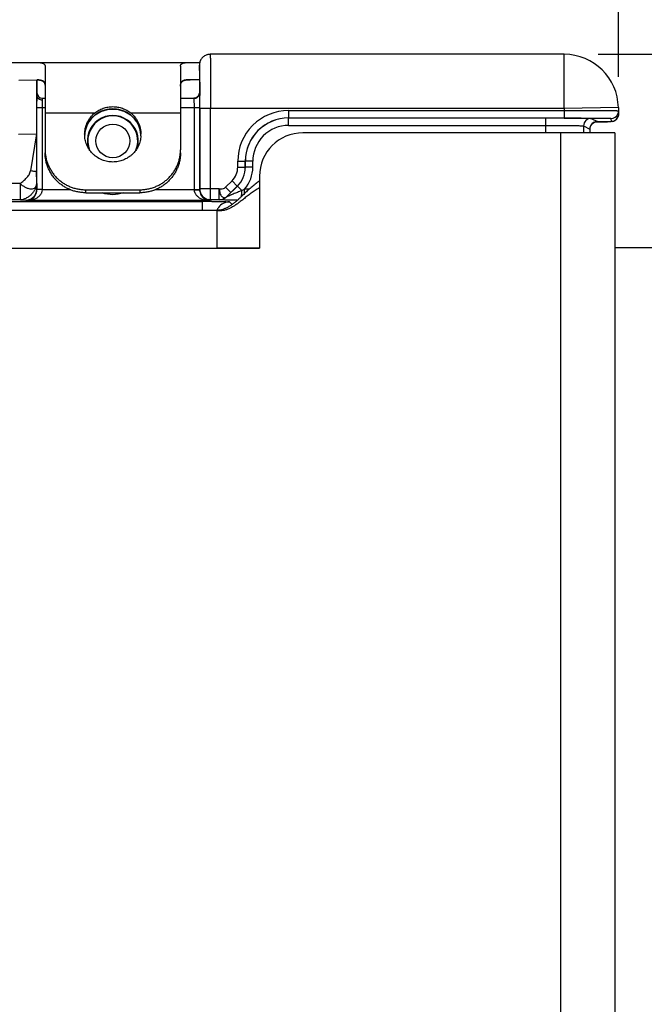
# Model space of a CAD drawing. Header units: inches. Extents: x 0.2 to 16.8, y 0.2 to 10.8.
# Tile 6 of 17: x 5.3 to 6.4, y 6.2 to 8. Entities that reach past the tile are written whole.
import ezdxf

# ---------------------------------------------------------------- set-up
doc = ezdxf.new("R2010")
doc.units = ezdxf.units.IN
doc.header["$LTSCALE"] = 0.935
doc.header["$MEASUREMENT"] = 0
doc.layers.get('0').update_dxf_attribs({"linetype": 'CONTINUOUS'})
for name, color, linetype in [('02___PRT_ALL_AXES', 7, 'CONTINUOUS'), ('06___PRT_ALL_SURFS', 7, 'CONTINUOUS'), ('DIMENSIONS', 7, 'CONTINUOUS'), ('FEATURES', 7, 'CONTINUOUS')]:
    doc.layers.add(name, color=color, linetype=linetype)
doc.styles.get("Standard").update_dxf_attribs({"font": 'txt', "width": 0.8})
doc.dimstyles.new('DIMSTYLE_1', dxfattribs={"dimtxt": 0.125, "dimasz": 0.18, "dimexe": 0.125, "dimexo": 0.0625, "dimgap": 0.0625, "dimtad": 0, "dimtih": 1, "dimtoh": 1, "dimzin": 4, "dimdsep": 46, "dimtxsty": 'STANDARD', "dimblk": '_FILLED', "dimblk1": '_FILLED', "dimblk2": '_FILLED', "dimcen": 0.09, "dimadec": 0, "dimazin": 0, "dimtp": 0.001, "dimtm": 0.001, "dimtfac": 1, "dimtofl": 0, "dimtmove": 0, "dimatfit": 3, "dimldrblk": '_FILLED', "dimfxl": 1, "dimtolj": 1, "dimtzin": 4, "dimarcsym": 0})

# ---------------------------------------------------------------- blocks, each defined once
blk = doc.blocks.new('_FILLED')
at = {"color": 0, "linetype": 'BYBLOCK'}
blk.add_solid([(0, 0), (-1, 0.174), (-1, -0.174)], dxfattribs=at)
blk = doc.blocks.new('*D0')
at = {"layer": 'DIMENSIONS', "color": 2, "linetype": 'CONTINUOUS'}
for p, q in [((6.3574, 7.9448), (8.245, 7.9448)), ((8.12, 7.9448), (8.12, 6.3353)), ((8.12, 4.4758), (8.12, 6.0853)), ((6.3574, 4.4758), (8.245, 4.4758))]:
    blk.add_line(p, q, dxfattribs=at)
at = {"layer": 'DIMENSIONS', "color": 2, "linetype": 'CONTINUOUS', "xscale": 0.18, "yscale": 0.18, "zscale": 0.18}
for p, rotation in [((8.12, 7.9448), 90), ((8.12, 4.4758), 270)]:
    blk.add_blockref('_FILLED', p, dxfattribs=dict(at, rotation=rotation))
at = {"layer": 'DIMENSIONS', "color": 2, "linetype": 'CONTINUOUS', "insert": (8.12, 6.2728), "char_height": 0.125, "width": 1.125, "attachment_point": 2, "line_spacing_factor": 0.9}
blk.add_mtext('3.47{\\Ftxt.shx;\\W1.000000;\\H0.125000; }[88.1]', dxfattribs=at)
blk = doc.blocks.new('*D4')
at = {"layer": 'DIMENSIONS', "color": 2, "linetype": 'CONTINUOUS'}
for p, q in [((3.6122, 7.728), (3.6122, 8.8198)), ((6.395, 7.903), (6.395, 8.8198)), ((3.6122, 8.6948), (4.3786, 8.6948)), ((6.395, 8.6948), (5.6286, 8.6948))]:
    blk.add_line(p, q, dxfattribs=at)
at = {"layer": 'DIMENSIONS', "color": 2, "linetype": 'CONTINUOUS', "xscale": 0.18, "yscale": 0.18, "zscale": 0.18, "rotation": 180}
blk.add_blockref('_FILLED', (3.6122, 8.6948), dxfattribs=at)
at = {"layer": 'DIMENSIONS', "color": 2, "linetype": 'CONTINUOUS', "xscale": 0.18, "yscale": 0.18, "zscale": 0.18}
blk.add_blockref('_FILLED', (6.395, 8.6948), dxfattribs=at)
at = {"layer": 'DIMENSIONS', "color": 2, "linetype": 'CONTINUOUS', "insert": (5.0036, 8.7573), "char_height": 0.125, "width": 1.125, "attachment_point": 2, "line_spacing_factor": 0.9}
blk.add_mtext('2.78{\\Ftxt.shx;\\W1.000000;\\H0.125000; }[70.7]', dxfattribs=at)

msp = doc.modelspace()

# ---------------------------------------------------------------- linework, layer by layer
at = {"color": 7, "linetype": 'CONTINUOUS'}
for p, q in [((6.2949, 7.9448), (5.6411, 7.9448)), ((6.2949, 7.8448), (6.2949, 7.9448)), ((5.6211, 7.9248), (5.6215, 7.9149)), ((5.6211, 7.9148), (5.6211, 7.9248)), ((5.6211, 7.9148), (5.6211, 7.9148)), ((5.6215, 7.9149), (5.6218, 7.8733)), ((5.2878, 7.8972), (5.3212, 7.8978)), ((5.3212, 7.8678), (5.3212, 7.8978)), ((5.3211, 7.8468), (5.3212, 7.8677)), ((5.3311, 7.8468), (5.3312, 7.86)), ((5.3312, 7.86), (5.3312, 7.8638)), ((5.3312, 7.8638), (5.3362, 7.8638)), ((5.5862, 7.8638), (5.6115, 7.8638)), ((5.6111, 7.8633), (5.6113, 7.8468)), ((5.6165, 7.8652), (5.6148, 7.8645)), ((5.6193, 7.8677), (5.6193, 7.8677)), ((5.6211, 7.8732), (5.6211, 7.8731)), ((5.6211, 7.8731), (5.6213, 7.8468)), ((5.6218, 7.8733), (5.6218, 7.869)), ((5.3211, 7.695), (5.3211, 7.8468)), ((5.3211, 7.8468), (5.3362, 7.8468)), ((5.3311, 7.695), (5.3311, 7.8468)), ((5.5862, 7.8468), (5.6213, 7.8468)), ((5.6113, 7.8468), (5.6113, 7.695)), ((5.6213, 7.8468), (5.6213, 7.695)), ((5.6218, 7.8448), (5.6218, 7.696)), ((6.2949, 7.8448), (5.6218, 7.8448)), ((5.6418, 7.6761), (5.6418, 7.8448)), ((5.7858, 7.841), (5.7858, 7.8272)), ((5.7858, 7.841), (6.295, 7.841)), ((6.3949, 7.8465), (6.2949, 7.8448)), ((6.2949, 7.8448), (6.295, 7.841)), ((6.295, 7.841), (6.295, 7.8272)), ((6.395, 7.8405), (6.394, 7.8349)), ((6.3949, 7.8465), (6.3951, 7.8344)), ((5.4219, 7.8265), (5.4219, 7.8266)), ((5.5005, 7.8265), (5.5005, 7.8266)), ((5.7858, 7.8272), (6.295, 7.8272)), ((5.786, 7.8134), (5.786, 7.8271)), ((6.2608, 7.7998), (6.2608, 7.8271)), ((6.295, 7.8272), (6.3032, 7.8272)), ((6.2951, 7.8271), (6.3068, 7.827)), ((6.3446, 7.8264), (6.3563, 7.8206)), ((6.3812, 7.8265), (6.3814, 7.8204)), ((5.786, 7.8134), (6.2608, 7.8134)), ((6.3308, 7.8126), (6.3308, 7.7998)), ((6.3308, 7.8126), (6.3425, 7.8068)), ((6.3425, 7.8068), (6.3425, 7.7998)), ((6.3425, 7.8068), (6.3425, 7.8068)), ((6.3517, 7.8198), (6.3638, 7.8199)), ((6.3548, 7.8198), (6.3519, 7.8198)), ((6.3563, 7.8206), (6.3545, 7.8204)), ((6.3561, 7.8198), (6.3548, 7.8198)), ((6.3638, 7.8199), (6.3713, 7.82)), ((6.3713, 7.82), (6.3751, 7.8201)), ((5.287, 7.7972), (5.3204, 7.7978)), ((5.3204, 7.7978), (5.3092, 7.7293)), ((5.3204, 7.7978), (5.3205, 7.7293)), ((5.6921, 7.7366), (5.6921, 7.7472)), ((5.6921, 7.7472), (5.7058, 7.7472)), ((5.6921, 7.7366), (5.7058, 7.7366)), ((5.7058, 7.7366), (5.7058, 7.7472)), ((5.7058, 7.7472), (5.706, 7.7472)), ((5.7058, 7.7366), (5.706, 7.7366)), ((5.706, 7.7366), (5.706, 7.7472)), ((5.7197, 7.7472), (5.706, 7.7472)), ((5.7197, 7.7366), (5.706, 7.7366)), ((5.7197, 7.7366), (5.7197, 7.7472)), ((5.3207, 7.7059), (5.3205, 7.7293)), ((5.2907, 7.7059), (3.7425, 7.7059)), ((5.2907, 7.6759), (5.2907, 7.7059)), ((5.3207, 7.7059), (5.3209, 7.6955)), ((5.3211, 7.695), (5.3209, 7.6955)), ((5.3211, 7.6935), (5.3211, 7.695)), ((5.3311, 7.695), (5.3211, 7.695)), ((5.3311, 7.6945), (5.3211, 7.6948)), ((5.6113, 7.695), (5.6213, 7.695)), ((5.6218, 7.696), (5.6213, 7.695)), ((5.6213, 7.695), (5.6213, 7.6935)), ((5.6218, 7.6959), (5.6218, 7.696)), ((5.6578, 7.696), (5.6218, 7.696)), ((5.6578, 7.6761), (5.6578, 7.696)), ((5.6695, 7.6991), (5.6814, 7.711)), ((5.6695, 7.6991), (5.6793, 7.6894)), ((5.672, 7.6819), (5.6913, 7.7012)), ((5.6793, 7.6894), (5.6912, 7.7013)), ((5.6814, 7.711), (5.6912, 7.7013)), ((5.6912, 7.7013), (5.6913, 7.7012)), ((5.6995, 7.6931), (5.6913, 7.7012)), ((5.7047, 7.6877), (5.7047, 7.6954)), ((5.7132, 7.6954), (5.7047, 7.6954)), ((5.3834, 7.6945), (5.3311, 7.6945)), ((5.6113, 7.6945), (5.539, 7.6945)), ((5.6113, 7.6945), (5.6213, 7.6947)), ((5.6719, 7.6819), (5.6793, 7.6894)), ((5.672, 7.6819), (5.6719, 7.6819)), ((5.2907, 7.6759), (3.7425, 7.6759)), ((3.7439, 7.673), (5.6266, 7.673)), ((5.2907, 7.6759), (5.3009, 7.6755)), ((5.3014, 7.6745), (5.3009, 7.6755)), ((5.641, 7.6745), (5.3014, 7.6745)), ((5.6266, 7.6568), (5.6266, 7.673)), ((5.6418, 7.6761), (5.6381, 7.6764)), ((5.6418, 7.6761), (5.641, 7.6745)), ((5.6578, 7.6761), (5.6418, 7.6761)), ((5.6578, 7.676), (5.6578, 7.6761)), ((5.6766, 7.6722), (5.6815, 7.6673)), ((6.3882, 7.5877), (6.4905, 7.5877))]:
    msp.add_line(p, q, dxfattribs=at)
at = {"color": 3, "linetype": 'CONTINUOUS'}
for p, q in [((6.3882, 7.7998), (5.8122, 7.7998)), ((6.2882, 7.7998), (6.2882, 4.6208)), ((6.3882, 7.7998), (6.3882, 4.6208)), ((5.7322, 7.7198), (5.7322, 7.5868)), ((3.758, 7.6568), (5.6532, 7.6568)), ((5.6532, 7.6568), (5.6532, 7.5868)), ((3.7582, 7.5868), (5.7322, 7.5868))]:
    msp.add_line(p, q, dxfattribs=at)
at = {"color": 7, "linetype": 'CONTINUOUS'}
for points in [[(5.6227, 7.9325), (5.6221, 7.9311), (5.6217, 7.9297), (5.6214, 7.9284), (5.6213, 7.9271), (5.6211, 7.9259), (5.6211, 7.9248), (5.6211, 7.9237), (5.6211, 7.8731)], [(5.6411, 7.9448), (5.6392, 7.9447), (5.6373, 7.9444), (5.6355, 7.944), (5.6338, 7.9434), (5.6322, 7.9427), (5.6307, 7.9419), (5.6293, 7.9409), (5.6281, 7.9399), (5.6269, 7.9388), (5.6258, 7.9377), (5.6249, 7.9364), (5.624, 7.9351), (5.6233, 7.9338), (5.6227, 7.9325)], [(5.6211, 7.8732), (5.6208, 7.871), (5.6193, 7.8677), (5.6165, 7.8652), (5.6131, 7.8639), (5.6115, 7.8638)], [(5.4219, 7.8265), (5.4288, 7.8329), (5.4394, 7.8391), (5.4514, 7.8428), (5.4612, 7.8437)], [(5.4612, 7.8437), (5.4713, 7.8427), (5.4832, 7.8391), (5.4938, 7.8328), (5.5005, 7.8265)], [(6.3839, 7.8206), (6.3861, 7.8212), (6.3887, 7.8225)], [(6.3887, 7.8225), (6.3914, 7.8247), (6.3936, 7.8278), (6.3949, 7.8316), (6.3951, 7.8344)], [(6.3425, 7.8068), (6.3426, 7.8082), (6.3434, 7.8116), (6.3449, 7.8146), (6.347, 7.817), (6.3494, 7.8187), (6.3517, 7.8198)], [(6.3517, 7.8198), (6.3536, 7.8203), (6.3545, 7.8204), (6.3547, 7.8204)]]:
    msp.add_lwpolyline(points, dxfattribs=at)
msp.add_circle((5.4612, 7.7848), 0.0312, dxfattribs=at)
for centre, radius, start, end in [((5.6412, 7.9247), 0.0201, 143.9575, 161.891), ((5.6412, 7.9247), 0.0201, 126.0373, 143.8463), ((5.6412, 7.9247), 0.0201, 107.7556, 125.9236), ((5.6411, 7.9247), 0.0201, 90.0538, 107.6481), ((6.2949, 7.8448), 0.1, 1, 90), ((5.6412, 7.9248), 0.0201, 161.9995, 179.9428), ((5.3312, 7.8738), 0.01, 180, 270), ((5.6111, 7.8735), 0.0101, 270.169, 279.981), ((5.6114, 7.8731), 0.00966, 322.8502, 325.7716), ((5.6115, 7.8731), 0.00963, 325.8098, 336.9145), ((-3.0531, 7.8452), 8.6749, 359.99753, 0.15769), ((5.7858, 7.7472), 0.0938, 89.9948, 179.9981), ((5.46, 7.7929), 0.0508, 138.5174, 175.4388), ((5.4612, 7.7848), 0.047, 345.2935, 194.7065), ((5.4612, 7.7848), 0.0462, 338.0317, 201.9666), ((5.4588, 7.794), 0.0492, 130.7264, 138.5618), ((5.459, 7.7938), 0.0495, 127.54, 130.7304), ((5.4634, 7.7938), 0.0495, 47.8262, 52.3022), ((5.4637, 7.7942), 0.049, 41.4238, 47.8376), ((5.4624, 7.7929), 0.0509, 4.5711, 41.4723), ((5.7858, 7.7472), 0.08, 89.9915, 179.9991), ((5.786, 7.7472), 0.08, 89.9983, 179.9971), ((6.3446, 7.8126), 0.0138, 90.014, 179.993), ((6.3812, 7.8402), 0.0138, 270.0054, 337.3547), ((6.3813, 7.8342), 0.0139, 315.9552, 335.8572), ((6.3815, 7.8341), 0.0137, 335.9462, 342.0935), ((5.786, 7.7472), 0.0662, 89.9953, 179.9978), ((6.3561, 7.8069), 0.0136, 155.131, 158.4595), ((6.3563, 7.8067), 0.0139, 137.5058, 155.0697), ((6.3562, 7.8069), 0.0137, 133.8316, 137.4644), ((6.3563, 7.8067), 0.0139, 114.4638, 133.7693), ((6.3562, 7.807), 0.0136, 111.1816, 114.3852), ((6.3814, 7.8339), 0.0136, 291.9818, 294.1121), ((5.6558, 7.7366), 0.0362, 315.0025, 359.9975), ((5.6558, 7.7366), 0.05, 315.0019, 359.9981), ((5.656, 7.7366), 0.05, 314.9975, 0.0025), ((5.656, 7.7366), 0.0638, 319.8109, 359.9999), ((5.3012, 7.695), 0.03, 359.008, 0.0009), ((5.6413, 7.695), 0.03, 179.9996, 180.9915), ((5.6418, 7.6961), 0.02, 180.5116, 259.3332), ((5.0814, 9.0887), 1.5263, 293.8886, 294.1036), ((5.6578, 7.6961), 0.02, 270.0043, 314.9957), ((5.6578, 7.696), 0.02, 270.0043, 314.9957), ((5.6267, 4.8645), 2.8085, 89.8296, 90.0011), ((5.6273, 5.0645), 2.6085, 89.63, 89.8304), ((5.6767, 7.6471), 0.0251, 144.0095, 156.8303), ((5.6766, 7.6472), 0.025, 90.0198, 143.9975)]:
    msp.add_arc(centre, radius, start, end, dxfattribs=at)
at = {"color": 3, "linetype": 'CONTINUOUS'}
for centre, radius, start, end in [((5.8122, 7.7198), 0.08, 90, 180), ((5.8158, 7.5886), 0.1481, 124.3708, 127.3235), ((5.4943, 7.895), 0.2952, 312.4873, 312.7156), ((5.3835, 8.0143), 0.458, 312.7722, 313.3909), ((4.926, 8.661), 1.2532, 308.1319, 308.2857), ((5.3646, 8.1027), 0.5432, 307.8691, 308.1081)]:
    msp.add_arc(centre, radius, start, end, dxfattribs=at)
at = {"color": 7, "linetype": 'CONTINUOUS'}
msp.add_ellipse((5.3213, 7.7978), major_axis=(0, 0.1), ratio=0.008726, start_param=6.383505, end_param=7.854134, dxfattribs=at)
for points, knots in [([(5.6411, 7.9448), (5.6412, 7.9448), (5.6411, 7.9445), (5.6412, 7.9443), (5.6412, 7.9436), (5.6413, 7.9428), (5.6413, 7.9417), (5.6413, 7.9398), (5.6414, 7.9369), (5.6415, 7.9327), (5.6415, 7.9277), (5.6416, 7.9218), (5.6416, 7.9153), (5.6417, 7.908), (5.6417, 7.8972), (5.6418, 7.8826), (5.6418, 7.864), (5.6418, 7.8513), (5.6418, 7.8448)], [0, 0, 0, 0, 0.001252, 0.004874, 0.010885, 0.019277, 0.030029, 0.043115, 0.076172, 0.118124, 0.168582, 0.227046, 0.292966, 0.365693, 0.444535, 0.617445, 0.805006, 1, 1, 1, 1]), ([(5.3312, 7.86), (5.3299, 7.86), (5.3274, 7.8604), (5.3241, 7.862), (5.3218, 7.8646), (5.3212, 7.8667), (5.3212, 7.8678)], [0, 0, 0, 0, 0.277863, 0.540785, 0.77975, 1, 1, 1, 1]), ([(5.6115, 7.8638), (5.6114, 7.8638), (5.6111, 7.8637), (5.6111, 7.8635), (5.6111, 7.8633)], [0, 0, 0, 0, 0.500188, 1, 1, 1, 1]), ([(5.6128, 7.8635), (5.6141, 7.8637), (5.6165, 7.8646), (5.6184, 7.8663), (5.6191, 7.8673)], [0, 0, 0, 0, 0.502748, 1, 1, 1, 1]), ([(5.4612, 7.8438), (5.4583, 7.8438), (5.4539, 7.8435), (5.4482, 7.8423), (5.444, 7.8411), (5.44, 7.8396), (5.4361, 7.8378), (5.4324, 7.8356), (5.43, 7.8339), (5.4289, 7.8331)], [0, 0, 0, 0, 0.251673, 0.3773, 0.502465, 0.627201, 0.751586, 0.875779, 1, 1, 1, 1]), ([(5.4936, 7.833), (5.4925, 7.8339), (5.4902, 7.8355), (5.4864, 7.8377), (5.4825, 7.8396), (5.4784, 7.8411), (5.4742, 7.8423), (5.4685, 7.8435), (5.4641, 7.8438), (5.4612, 7.8438)], [0, 0, 0, 0, 0.124229, 0.248422, 0.372804, 0.497538, 0.622699, 0.748324, 1, 1, 1, 1]), ([(6.295, 7.841), (6.3015, 7.841), (6.3143, 7.841), (6.3328, 7.841), (6.3474, 7.841), (6.3582, 7.841), (6.3655, 7.8409), (6.3721, 7.8409), (6.3779, 7.8409), (6.3829, 7.8408), (6.3871, 7.8408), (6.3901, 7.8407), (6.3919, 7.8407), (6.393, 7.8406), (6.3938, 7.8406), (6.3945, 7.8406), (6.3948, 7.8405), (6.395, 7.8405), (6.395, 7.8405)], [0, 0, 0, 0, 0.194983, 0.382528, 0.555407, 0.634234, 0.706957, 0.772868, 0.831336, 0.881796, 0.92376, 0.956828, 0.969924, 0.980684, 0.989083, 0.995104, 0.998736, 1, 1, 1, 1]), ([(5.4094, 7.797), (5.4096, 7.7997), (5.4102, 7.8037), (5.4117, 7.8089), (5.4132, 7.8127), (5.4149, 7.8164), (5.4176, 7.8211), (5.4201, 7.8244), (5.4219, 7.8265)], [0, 0, 0, 0, 0.249092, 0.373855, 0.49877, 0.623901, 0.749264, 1, 1, 1, 1]), ([(5.5005, 7.8265), (5.5023, 7.8244), (5.5048, 7.8211), (5.5075, 7.8164), (5.5092, 7.8127), (5.5107, 7.8089), (5.5122, 7.8037), (5.5128, 7.7997), (5.513, 7.797)], [0, 0, 0, 0, 0.250736, 0.376099, 0.50123, 0.626145, 0.750908, 1, 1, 1, 1]), ([(6.3032, 7.8272), (6.3084, 7.8272), (6.3185, 7.8272), (6.3331, 7.8271), (6.3446, 7.8271), (6.353, 7.827), (6.3586, 7.827), (6.3637, 7.8269), (6.3682, 7.8269), (6.372, 7.8268), (6.3752, 7.8267), (6.3775, 7.8267), (6.3789, 7.8266), (6.3797, 7.8266), (6.3804, 7.8266), (6.3808, 7.8265), (6.3811, 7.8265), (6.3812, 7.8265), (6.3812, 7.8265)], [0, 0, 0, 0, 0.199842, 0.389399, 0.562219, 0.640486, 0.712418, 0.777405, 0.83489, 0.884387, 0.925473, 0.957801, 0.970594, 0.981102, 0.989303, 0.995184, 0.998738, 1, 1, 1, 1]), ([(6.3068, 7.827), (6.3095, 7.827), (6.3147, 7.827), (6.322, 7.8269), (6.3284, 7.8268), (6.3338, 7.8268), (6.3382, 7.8267), (6.3411, 7.8266), (6.3428, 7.8266), (6.3437, 7.8265), (6.3442, 7.8265), (6.3445, 7.8265), (6.3446, 7.8264)], [0, 0, 0, 0, 0.215721, 0.41031, 0.580887, 0.724936, 0.840329, 0.925368, 0.9561, 0.978822, 0.993458, 1, 1, 1, 1]), ([(6.2608, 7.8134), (6.2653, 7.8134), (6.2741, 7.8134), (6.287, 7.8133), (6.2988, 7.8133), (6.3079, 7.8132), (6.3143, 7.8131), (6.3184, 7.8131), (6.3219, 7.813), (6.3249, 7.8129), (6.3273, 7.8129), (6.3289, 7.8128), (6.3298, 7.8128), (6.3303, 7.8127), (6.3306, 7.8127), (6.3307, 7.8127), (6.3308, 7.8126)], [0, 0, 0, 0, 0.192884, 0.378572, 0.550065, 0.700893, 0.766746, 0.825373, 0.876224, 0.918821, 0.952761, 0.977734, 0.986783, 0.993514, 0.997914, 1, 1, 1, 1]), ([(6.3814, 7.8204), (6.3814, 7.8203), (6.3811, 7.8203), (6.3809, 7.8203), (6.3803, 7.8202), (6.3796, 7.8202), (6.3787, 7.8202), (6.3771, 7.8201), (6.3745, 7.8201), (6.3709, 7.82), (6.3666, 7.8199), (6.3616, 7.8199), (6.358, 7.8198), (6.3561, 7.8198)], [0, 0, 0, 0, 0.004336, 0.016713, 0.037238, 0.065877, 0.102576, 0.147248, 0.26007, 0.403268, 0.575477, 0.77503, 1, 1, 1, 1]), ([(5.2907, 7.7059), (5.2925, 7.7077), (5.2964, 7.7111), (5.3021, 7.7163), (5.3069, 7.7221), (5.3088, 7.7269), (5.3092, 7.7293)], [0, 0, 0, 0, 0.253113, 0.509514, 0.757076, 1, 1, 1, 1]), ([(5.3205, 7.7293), (5.3205, 7.7292), (5.3202, 7.7289), (5.3191, 7.7286), (5.3168, 7.7285), (5.3133, 7.7287), (5.3107, 7.7291), (5.3092, 7.7293)], [0, 0, 0, 0, 0.034346, 0.094935, 0.309255, 0.626396, 1, 1, 1, 1]), ([(5.2907, 7.7059), (5.2918, 7.7041), (5.2945, 7.7022), (5.2981, 7.7003), (5.3015, 7.6985), (5.3056, 7.6968), (5.3105, 7.6961), (5.3147, 7.6966), (5.3182, 7.6986), (5.3203, 7.7019), (5.3207, 7.7045), (5.3207, 7.7059)], [0, 0, 0, 0, 0.163792, 0.24571, 0.323431, 0.466207, 0.59307, 0.702022, 0.798602, 0.894311, 1, 1, 1, 1]), ([(5.3207, 7.7059), (5.3207, 7.7052), (5.3205, 7.7036), (5.32, 7.7011), (5.3192, 7.6984), (5.3176, 7.6949), (5.3148, 7.6906), (5.3108, 7.6858), (5.306, 7.6818), (5.301, 7.6785), (5.2958, 7.6766), (5.2923, 7.6759), (5.2907, 7.6759)], [0, 0, 0, 0, 0.045194, 0.103672, 0.166581, 0.229353, 0.359919, 0.498833, 0.637739, 0.769376, 0.894723, 1, 1, 1, 1]), ([(5.3009, 7.6755), (5.3035, 7.6755), (5.3087, 7.6766), (5.3154, 7.681), (5.3198, 7.6877), (5.3209, 7.6929), (5.3209, 7.6955)], [0, 0, 0, 0, 0.250084, 0.500171, 0.750077, 1, 1, 1, 1]), ([(5.6578, 7.696), (5.6589, 7.6961), (5.6615, 7.6961), (5.6656, 7.6966), (5.6685, 7.6981), (5.6695, 7.6991)], [0, 0, 0, 0, 0.257269, 0.639433, 1, 1, 1, 1]), ([(5.6578, 7.696), (5.6581, 7.6947), (5.6583, 7.692), (5.6589, 7.688), (5.6605, 7.6847), (5.6624, 7.6821), (5.6647, 7.6804), (5.6673, 7.6797), (5.6699, 7.6802), (5.6713, 7.6813), (5.6719, 7.6819)], [0, 0, 0, 0, 0.163627, 0.319876, 0.463936, 0.591063, 0.70004, 0.797285, 0.890551, 1, 1, 1, 1]), ([(5.3014, 7.6745), (5.3045, 7.6745), (5.3107, 7.6752), (5.3181, 7.6778), (5.3236, 7.6812), (5.3273, 7.6847), (5.3302, 7.6891), (5.3311, 7.6927), (5.3311, 7.6945)], [0, 0, 0, 0, 0.23567, 0.475478, 0.59908, 0.726739, 0.860347, 1, 1, 1, 1]), ([(5.3014, 7.6745), (5.3034, 7.6745), (5.3076, 7.6753), (5.3135, 7.6785), (5.319, 7.6845), (5.3208, 7.6903), (5.3211, 7.6935)], [0, 0, 0, 0, 0.202148, 0.42011, 0.67547, 1, 1, 1, 1]), ([(5.4811, 7.689), (5.4748, 7.6866), (5.4614, 7.6842), (5.4479, 7.6865), (5.4416, 7.6889)], [0, 0, 0, 0, 0.49988, 1, 1, 1, 1]), ([(5.6113, 7.6945), (5.6113, 7.6927), (5.6122, 7.6891), (5.6151, 7.6847), (5.6188, 7.6812), (5.6243, 7.6778), (5.6317, 7.6752), (5.638, 7.6745), (5.641, 7.6745)], [0, 0, 0, 0, 0.139659, 0.273271, 0.400932, 0.524533, 0.764338, 1, 1, 1, 1]), ([(5.6214, 7.6935), (5.6216, 7.6903), (5.6234, 7.6845), (5.6289, 7.6785), (5.6349, 7.6753), (5.639, 7.6745), (5.641, 7.6745)], [0, 0, 0, 0, 0.324542, 0.579903, 0.797862, 1, 1, 1, 1]), ([(5.6995, 7.6931), (5.6981, 7.6926), (5.6955, 7.6914), (5.6915, 7.6898), (5.6876, 7.6882), (5.6838, 7.6866), (5.6806, 7.6853), (5.6782, 7.6843), (5.6765, 7.6836), (5.6751, 7.6831), (5.6741, 7.6827), (5.6734, 7.6824), (5.6729, 7.6822), (5.6724, 7.682), (5.6722, 7.682), (5.672, 7.6818), (5.672, 7.6819)], [0, 0, 0, 0, 0.14522, 0.289599, 0.432568, 0.573202, 0.709789, 0.775518, 0.838472, 0.896993, 0.923825, 0.94828, 0.969268, 0.985669, 0.996311, 1, 1, 1, 1]), ([(5.6988, 7.682), (5.6989, 7.6828), (5.6993, 7.6865), (5.6994, 7.6902), (5.6995, 7.6931)], [0, 0, 0, 0, 0.220928, 1, 1, 1, 1]), ([(5.6442, 7.673), (5.6464, 7.673), (5.6508, 7.6729), (5.6569, 7.6729), (5.6625, 7.6728), (5.6672, 7.6727), (5.6706, 7.6726), (5.6728, 7.6725), (5.6741, 7.6724), (5.6751, 7.6724), (5.6759, 7.6723), (5.6763, 7.6722), (5.6766, 7.6722), (5.6766, 7.6722)], [0, 0, 0, 0, 0.208529, 0.400418, 0.571377, 0.717588, 0.83579, 0.883553, 0.923375, 0.955058, 0.978436, 0.993398, 1, 1, 1, 1]), ([(5.6914, 7.6755), (5.6894, 7.6755), (5.6855, 7.6755), (5.6797, 7.6755), (5.6742, 7.6756), (5.6699, 7.6756), (5.6667, 7.6757), (5.6646, 7.6757), (5.6627, 7.6758), (5.6611, 7.6758), (5.6598, 7.6759), (5.6589, 7.6759), (5.6583, 7.6759), (5.6581, 7.676), (5.6579, 7.676), (5.6578, 7.676), (5.6578, 7.676)], [0, 0, 0, 0, 0.179145, 0.352192, 0.516163, 0.666994, 0.735787, 0.799022, 0.855675, 0.904579, 0.944546, 0.974367, 0.985119, 0.992993, 0.997948, 1, 1, 1, 1])]:
    msp.add_open_spline(points, degree=3, knots=knots, dxfattribs=at)
for points in [[(5.6203, 7.8693), (5.6208, 7.8705), (5.6211, 7.8718), (5.6211, 7.8731)], [(6.3912, 7.8245), (6.39, 7.8233), (6.3886, 7.8223), (6.387, 7.8216)], [(6.3951, 7.8344), (6.3952, 7.8329), (6.3949, 7.8313), (6.3945, 7.8299)], [(6.3425, 7.8068), (6.3425, 7.8085), (6.3428, 7.8103), (6.3435, 7.8119)], [(6.3513, 7.8196), (6.3529, 7.8203), (6.3546, 7.8206), (6.3563, 7.8206)], [(6.3865, 7.8214), (6.3849, 7.8207), (6.3831, 7.8204), (6.3814, 7.8204)]]:
    msp.add_open_spline(points, degree=3, dxfattribs=at)
at = {"color": 3, "linetype": 'CONTINUOUS'}
for points, knots in [([(5.726, 7.7063), (5.7234, 7.7043), (5.7184, 7.7003), (5.7113, 7.694), (5.7046, 7.6877), (5.7003, 7.6835), (5.6981, 7.6815)], [0, 0, 0, 0, 0.262354, 0.51669, 0.762781, 1, 1, 1, 1]), ([(5.7322, 7.6983), (5.7294, 7.6967), (5.7241, 7.6935), (5.7165, 7.6882), (5.7094, 7.6828), (5.7048, 7.6791), (5.7025, 7.6773)], [0, 0, 0, 0, 0.262554, 0.516589, 0.762485, 1, 1, 1, 1]), ([(5.6936, 7.6773), (5.6921, 7.6759), (5.689, 7.6731), (5.6842, 7.6692), (5.6795, 7.6657), (5.6746, 7.6626), (5.6696, 7.6601), (5.6644, 7.6582), (5.6589, 7.657), (5.6551, 7.6568), (5.6532, 7.6568)], [0, 0, 0, 0, 0.13681, 0.26877, 0.396043, 0.519152, 0.639123, 0.757597, 0.8769, 1, 1, 1, 1]), ([(5.6981, 7.6739), (5.6963, 7.6725), (5.6928, 7.6698), (5.6875, 7.666), (5.6821, 7.6627), (5.6767, 7.6598), (5.6712, 7.6576), (5.6654, 7.6561), (5.6594, 7.6555), (5.6553, 7.6557), (5.6532, 7.6559)], [0, 0, 0, 0, 0.13582, 0.266818, 0.393142, 0.51538, 0.634743, 0.753246, 0.873774, 1, 1, 1, 1])]:
    msp.add_open_spline(points, degree=3, knots=knots, dxfattribs=at)
at = {"layer": '02___PRT_ALL_AXES', "color": 7, "linetype": 'CONTINUOUS'}
for p, q in [((5.3362, 7.8364), (5.428, 7.8364)), ((5.4944, 7.8364), (5.5862, 7.8364))]:
    msp.add_line(p, q, dxfattribs=at)
for centre, start, end in [((5.4597, 7.797), 179.9972, 183.0197), ((5.4627, 7.797), 356.9807, 0.0028)]:
    msp.add_arc(centre, 0.0505, start, end, dxfattribs=at)
for points, knots in [([(5.428, 7.8364), (5.4303, 7.8383), (5.4352, 7.8417), (5.4435, 7.8454), (5.4522, 7.8476), (5.4582, 7.8481), (5.4612, 7.8481)], [0, 0, 0, 0, 0.249268, 0.498918, 0.749225, 1, 1, 1, 1]), ([(5.4612, 7.8481), (5.4642, 7.8481), (5.4702, 7.8476), (5.4789, 7.8454), (5.4872, 7.8417), (5.4921, 7.8383), (5.4944, 7.8364)], [0, 0, 0, 0, 0.250767, 0.501075, 0.750728, 1, 1, 1, 1]), ([(5.4092, 7.797), (5.4092, 7.7989), (5.4094, 7.8026), (5.4103, 7.8082), (5.4119, 7.8136), (5.414, 7.8188), (5.4167, 7.8238), (5.4211, 7.8299), (5.4251, 7.834), (5.428, 7.8364)], [0, 0, 0, 0, 0.12463, 0.249309, 0.374077, 0.498952, 0.623994, 0.749289, 1, 1, 1, 1]), ([(5.4944, 7.8364), (5.4973, 7.834), (5.5013, 7.8299), (5.5057, 7.8238), (5.5084, 7.8188), (5.5105, 7.8136), (5.5121, 7.8082), (5.513, 7.8026), (5.5132, 7.7989), (5.5132, 7.797)], [0, 0, 0, 0, 0.250711, 0.376006, 0.501048, 0.625923, 0.750691, 0.87537, 1, 1, 1, 1]), ([(5.4612, 7.7458), (5.4579, 7.7458), (5.453, 7.7463), (5.4466, 7.7478), (5.4419, 7.7494), (5.4374, 7.7514), (5.4331, 7.7538), (5.4291, 7.7566), (5.4254, 7.7598), (5.4219, 7.7633), (5.4189, 7.7671), (5.4162, 7.7712), (5.4139, 7.7756), (5.4121, 7.7801), (5.4106, 7.7847), (5.4097, 7.7895), (5.4094, 7.7927), (5.4093, 7.7944)], [0, 0, 0, 0, 0.125751, 0.18871, 0.251582, 0.314376, 0.377102, 0.439756, 0.502321, 0.564794, 0.627177, 0.689472, 0.75169, 0.813838, 0.87593, 0.937979, 1, 1, 1, 1]), ([(5.5131, 7.7944), (5.513, 7.7927), (5.5127, 7.7895), (5.5118, 7.7847), (5.5104, 7.7801), (5.5085, 7.7756), (5.5062, 7.7712), (5.5035, 7.7671), (5.5005, 7.7633), (5.4971, 7.7598), (5.4933, 7.7566), (5.4893, 7.7538), (5.485, 7.7514), (5.4805, 7.7494), (5.4758, 7.7478), (5.4694, 7.7463), (5.4645, 7.7458), (5.4612, 7.7458)], [0, 0, 0, 0, 0.062021, 0.12407, 0.186162, 0.24831, 0.310528, 0.372823, 0.435206, 0.497679, 0.560244, 0.622898, 0.685624, 0.748418, 0.81129, 0.874249, 1, 1, 1, 1])]:
    msp.add_open_spline(points, degree=3, knots=knots, dxfattribs=at)
at = {"layer": '06___PRT_ALL_SURFS', "color": 7, "linetype": 'CONTINUOUS'}
for p, q in [((5.7322, 7.7108), (5.7322, 7.5868)), ((5.6532, 7.6568), (5.6532, 7.5868)), ((5.7322, 7.5868), (5.6532, 7.5868))]:
    msp.add_line(p, q, dxfattribs=at)
for centre, radius, start, end in [((5.8158, 7.5886), 0.1481, 124.3708, 127.3235), ((5.4943, 7.895), 0.2952, 312.4873, 312.7156), ((5.3835, 8.0143), 0.458, 312.7722, 313.3909)]:
    msp.add_arc(centre, radius, start, end, dxfattribs=at)
at = {"layer": '06___PRT_ALL_SURFS', "color": 6, "linetype": 'CONTINUOUS'}
for centre, radius, start, end in [((4.926, 8.661), 1.2532, 308.1319, 308.2857), ((5.3646, 8.1027), 0.5432, 307.8691, 308.1081)]:
    msp.add_arc(centre, radius, start, end, dxfattribs=at)
at = {"layer": '06___PRT_ALL_SURFS', "color": 7, "linetype": 'CONTINUOUS'}
for points, knots in [([(5.726, 7.7063), (5.7234, 7.7043), (5.7184, 7.7003), (5.7113, 7.694), (5.7046, 7.6877), (5.7003, 7.6835), (5.6981, 7.6815)], [0, 0, 0, 0, 0.262354, 0.51669, 0.762781, 1, 1, 1, 1]), ([(5.6936, 7.6773), (5.6921, 7.6759), (5.689, 7.6731), (5.6842, 7.6692), (5.6795, 7.6657), (5.6746, 7.6626), (5.6696, 7.6601), (5.6644, 7.6582), (5.6589, 7.657), (5.6551, 7.6568), (5.6532, 7.6568)], [0, 0, 0, 0, 0.13681, 0.26877, 0.396043, 0.519152, 0.639123, 0.757597, 0.8769, 1, 1, 1, 1])]:
    msp.add_open_spline(points, degree=3, knots=knots, dxfattribs=at)
at = {"layer": '06___PRT_ALL_SURFS', "color": 6, "linetype": 'CONTINUOUS'}
for points, knots in [([(5.7322, 7.6983), (5.7294, 7.6967), (5.7241, 7.6935), (5.7165, 7.6882), (5.7094, 7.6828), (5.7048, 7.6791), (5.7025, 7.6773)], [0, 0, 0, 0, 0.262554, 0.516589, 0.762485, 1, 1, 1, 1]), ([(5.6981, 7.6739), (5.6963, 7.6725), (5.6928, 7.6698), (5.6875, 7.666), (5.6821, 7.6627), (5.6767, 7.6598), (5.6712, 7.6576), (5.6654, 7.6561), (5.6594, 7.6555), (5.6553, 7.6557), (5.6532, 7.6559)], [0, 0, 0, 0, 0.13582, 0.266818, 0.393142, 0.51538, 0.634743, 0.753246, 0.873774, 1, 1, 1, 1])]:
    msp.add_open_spline(points, degree=3, knots=knots, dxfattribs=at)
at = {"layer": 'FEATURES', "color": 7, "linetype": 'CONTINUOUS'}
for p, q in [((4.4952, 7.9298), (5.6218, 7.9298)), ((5.3362, 7.923), (5.3362, 7.7685)), ((5.5862, 7.923), (5.5862, 7.7685)), ((5.6211, 7.8978), (5.6044, 7.8978)), ((5.4112, 7.689), (5.4112, 7.6946)), ((5.4112, 7.6946), (5.5112, 7.6946)), ((5.4112, 7.689), (5.5112, 7.689)), ((5.5112, 7.6946), (5.5112, 7.689))]:
    msp.add_line(p, q, dxfattribs=at)
for points, knots in [([(5.318, 7.9298), (5.3194, 7.9298), (5.3214, 7.9298), (5.324, 7.9296), (5.3257, 7.9295), (5.3274, 7.9293), (5.3289, 7.9291), (5.3303, 7.9288), (5.3315, 7.9284), (5.3326, 7.928), (5.3336, 7.9275), (5.3344, 7.9269), (5.3351, 7.9263), (5.3356, 7.9256), (5.3359, 7.9248), (5.3362, 7.9239), (5.3362, 7.9233), (5.3362, 7.923)], [0, 0, 0, 0, 0.192631, 0.281231, 0.364359, 0.441854, 0.513618, 0.579638, 0.640033, 0.695075, 0.745242, 0.791249, 0.834089, 0.875002, 0.915393, 0.956659, 1, 1, 1, 1]), ([(5.5862, 7.923), (5.5862, 7.9233), (5.5862, 7.9239), (5.5865, 7.9248), (5.5868, 7.9256), (5.5873, 7.9263), (5.588, 7.9269), (5.5888, 7.9275), (5.5898, 7.928), (5.5909, 7.9284), (5.5921, 7.9288), (5.5935, 7.9291), (5.595, 7.9293), (5.5967, 7.9295), (5.5984, 7.9296), (5.601, 7.9298), (5.603, 7.9298), (5.6044, 7.9298)], [0, 0, 0, 0, 0.043341, 0.084607, 0.124998, 0.165911, 0.208751, 0.254758, 0.304925, 0.359967, 0.420362, 0.486382, 0.558146, 0.635641, 0.718769, 0.807369, 1, 1, 1, 1]), ([(5.3362, 7.888), (5.3362, 7.8884), (5.3362, 7.8892), (5.336, 7.8903), (5.3357, 7.8913), (5.3354, 7.8923), (5.3348, 7.8932), (5.3342, 7.894), (5.3334, 7.8947), (5.3325, 7.8954), (5.3315, 7.8959), (5.33, 7.8965), (5.3277, 7.8971), (5.3246, 7.8976), (5.3224, 7.8977), (5.3213, 7.8977)], [0, 0, 0, 0, 0.058933, 0.114679, 0.167745, 0.218863, 0.268958, 0.31909, 0.370356, 0.423799, 0.48032, 0.540639, 0.674463, 0.827542, 1, 1, 1, 1]), ([(5.3223, 7.8977), (5.3231, 7.8976), (5.3246, 7.8975), (5.3268, 7.8972), (5.3288, 7.8967), (5.3306, 7.896), (5.3321, 7.8952), (5.3334, 7.8942), (5.3345, 7.8929), (5.335, 7.892), (5.3352, 7.8915)], [0, 0, 0, 0, 0.160293, 0.307966, 0.443236, 0.567021, 0.681234, 0.788847, 0.893717, 1, 1, 1, 1]), ([(5.6044, 7.8978), (5.603, 7.8978), (5.601, 7.8977), (5.5983, 7.8976), (5.5965, 7.8974), (5.5949, 7.8971), (5.5933, 7.8968), (5.592, 7.8964), (5.5907, 7.8958), (5.5896, 7.8952), (5.5887, 7.8945), (5.5879, 7.8936), (5.5873, 7.8927), (5.5868, 7.8917), (5.5864, 7.8905), (5.5862, 7.8893), (5.5862, 7.8884), (5.5862, 7.888)], [0, 0, 0, 0, 0.17823, 0.260107, 0.336901, 0.408544, 0.475078, 0.536692, 0.593786, 0.646983, 0.697168, 0.745448, 0.793076, 0.84132, 0.891324, 0.944008, 1, 1, 1, 1]), ([(5.5872, 7.8915), (5.5873, 7.8918), (5.5876, 7.8924), (5.5882, 7.8932), (5.5888, 7.8939), (5.5895, 7.8946), (5.5903, 7.8952), (5.5915, 7.8959), (5.5932, 7.8966), (5.5956, 7.8972), (5.5983, 7.8976), (5.6012, 7.8978), (5.6033, 7.8978), (5.6044, 7.8978)], [0, 0, 0, 0, 0.050095, 0.099346, 0.148426, 0.198045, 0.248894, 0.301604, 0.414555, 0.540044, 0.679448, 0.832986, 1, 1, 1, 1]), ([(5.3352, 7.8915), (5.3356, 7.8907), (5.3359, 7.8893), (5.3362, 7.8873), (5.3362, 7.8863), (5.3362, 7.8858)], [0, 0, 0, 0, 0.470026, 0.726738, 1, 1, 1, 1]), ([(5.5862, 7.8858), (5.5862, 7.8863), (5.5862, 7.8873), (5.5865, 7.8893), (5.5868, 7.8907), (5.5872, 7.8915)], [0, 0, 0, 0, 0.273265, 0.529978, 1, 1, 1, 1]), ([(5.3362, 7.7685), (5.3362, 7.766), (5.3364, 7.7612), (5.3375, 7.754), (5.3393, 7.747), (5.3418, 7.7401), (5.345, 7.7336), (5.3487, 7.7273), (5.3531, 7.7215), (5.3581, 7.7161), (5.3636, 7.7113), (5.3695, 7.7069), (5.3758, 7.7032), (5.3825, 7.7001), (5.3894, 7.6977), (5.3966, 7.6959), (5.4038, 7.6948), (5.4088, 7.6946), (5.4112, 7.6946)], [0, 0, 0, 0, 0.062015, 0.124068, 0.186142, 0.248272, 0.310469, 0.372744, 0.435106, 0.49756, 0.560107, 0.622747, 0.685473, 0.748277, 0.811147, 0.874064, 0.937033, 1, 1, 1, 1]), ([(5.5112, 7.6946), (5.5137, 7.6946), (5.5186, 7.6948), (5.5259, 7.6959), (5.533, 7.6977), (5.5399, 7.7001), (5.5466, 7.7032), (5.5529, 7.7069), (5.5589, 7.7113), (5.5643, 7.7161), (5.5693, 7.7215), (5.5737, 7.7273), (5.5775, 7.7336), (5.5806, 7.7401), (5.5831, 7.747), (5.5849, 7.754), (5.586, 7.7612), (5.5862, 7.766), (5.5862, 7.7685)], [0, 0, 0, 0, 0.062967, 0.125936, 0.188853, 0.251723, 0.314527, 0.377253, 0.439893, 0.50244, 0.564894, 0.627256, 0.689531, 0.751728, 0.813858, 0.875932, 0.937985, 1, 1, 1, 1]), ([(5.4112, 7.689), (5.4088, 7.689), (5.4038, 7.6893), (5.3966, 7.6903), (5.3894, 7.6921), (5.3825, 7.6945), (5.3758, 7.6977), (5.3695, 7.7014), (5.3636, 7.7057), (5.3581, 7.7106), (5.3531, 7.716), (5.3487, 7.7218), (5.345, 7.728), (5.3418, 7.7346), (5.3393, 7.7414), (5.3375, 7.7485), (5.3364, 7.7556), (5.3362, 7.7605), (5.3362, 7.7629)], [0, 0, 0, 0, 0.062967, 0.125936, 0.188853, 0.251723, 0.314527, 0.377253, 0.439893, 0.50244, 0.564894, 0.627256, 0.689531, 0.751728, 0.813858, 0.875932, 0.937985, 1, 1, 1, 1]), ([(5.5862, 7.7629), (5.5862, 7.7605), (5.586, 7.7556), (5.5849, 7.7485), (5.5831, 7.7414), (5.5806, 7.7346), (5.5775, 7.728), (5.5737, 7.7218), (5.5693, 7.716), (5.5643, 7.7106), (5.5589, 7.7057), (5.5529, 7.7014), (5.5466, 7.6977), (5.5399, 7.6945), (5.533, 7.6921), (5.5259, 7.6903), (5.5186, 7.6893), (5.5137, 7.689), (5.5112, 7.689)], [0, 0, 0, 0, 0.062015, 0.124068, 0.186142, 0.248272, 0.310469, 0.372744, 0.435106, 0.49756, 0.560107, 0.622747, 0.685473, 0.748277, 0.811147, 0.874064, 0.937033, 1, 1, 1, 1])]:
    msp.add_open_spline(points, degree=3, knots=knots, dxfattribs=at)

# ---------------------------------------------------------------- dimensions: what is measured, and where the dimension line sits
at = {"layer": 'DIMENSIONS', "color": 2, "linetype": 'CONTINUOUS'}
dim = msp.add_linear_dim(base=(6.395, 8.6948), p1=(3.6122, 7.6655), p2=(6.395, 7.8405), dimstyle='DIMSTYLE_1', dxfattribs=at)
dim.commit()
dim.dimension.update_dxf_attribs({"geometry": '*D4', "text_midpoint": (5.0036, 8.6948), "dimtype": 160})
dim = msp.add_linear_dim(base=(8.12, 4.4758), p1=(6.2949, 7.9448), p2=(6.2949, 4.4758), angle=270, dimstyle='DIMSTYLE_1', dxfattribs=at)
dim.commit()
dim.dimension.update_dxf_attribs({"geometry": '*D0', "text_midpoint": (8.12, 6.2103), "dimtype": 160})

doc.saveas('drawing.dxf')
